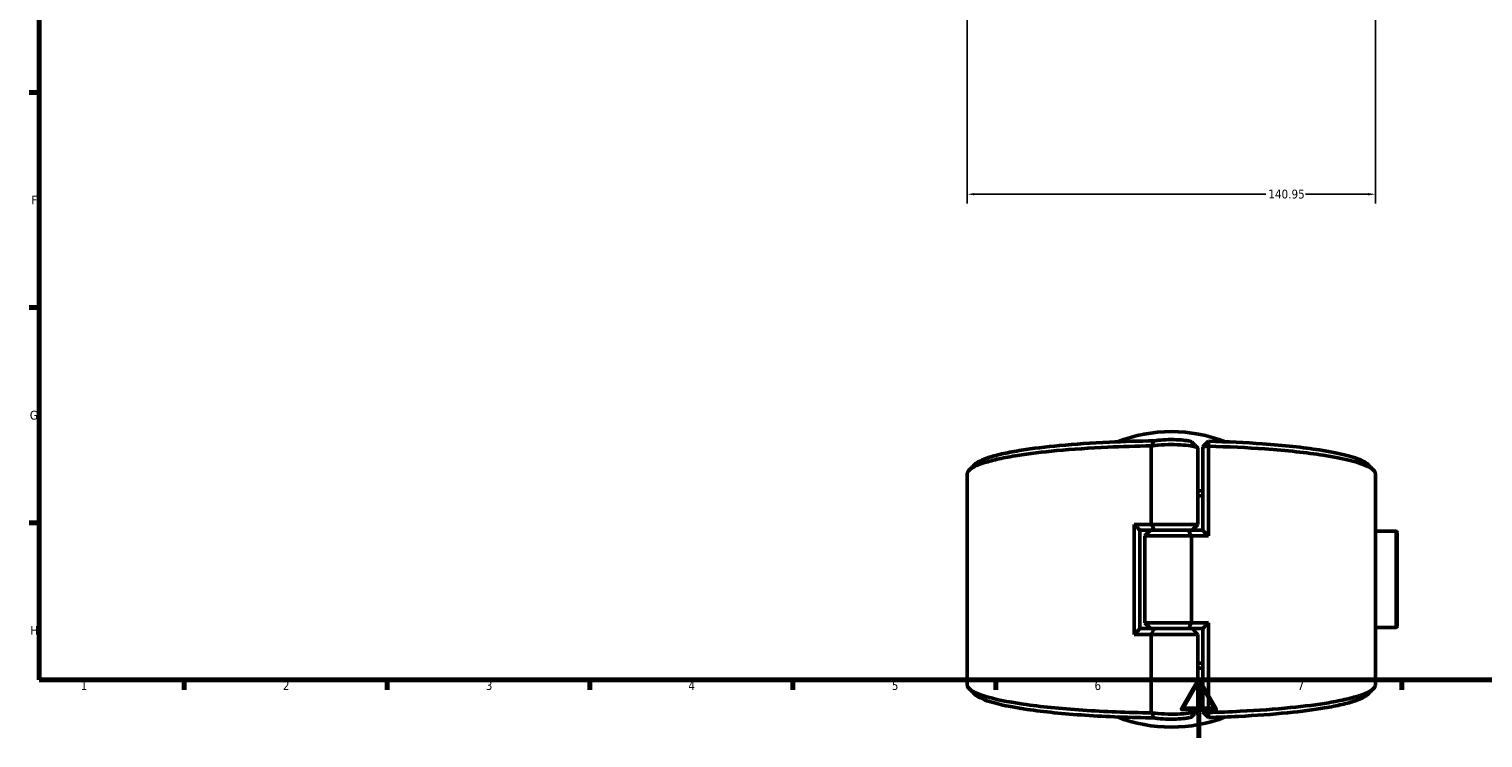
# Model space of a CAD drawing. Header units: millimetres. Extents: x 0 to 904, y 0 to 929.
# Tile 1 of 10: x 17 to 519, y 0 to 245. Entities that reach past the tile are written whole.
import ezdxf

# ---------------------------------------------------------------- set-up
doc = ezdxf.new("R2010")
doc.units = ezdxf.units.MM
for name, color, linetype, lineweight in [('Border (ANSI)', 7, 'Continuous', 70), ('Dimension (ANSI)', 7, 'Continuous', 25), ('Visible (ANSI)', 7, 'Continuous', 50), ('Visible Narrow (ANSI)', 7, 'Continuous', 35)]:
    doc.layers.add(name, color=color, linetype=linetype, lineweight=lineweight)
doc.styles.add('Note Text (ANSI)', font='tahoma.ttf')
doc.dimstyles.new('Default - mm (ANSI)', dxfattribs={"dimtxt": 3.048, "dimasz": 2.5, "dimexe": 3.175, "dimexo": 1.6002, "dimgap": 0.8, "dimtad": 0, "dimtoh": 1, "dimrnd": 1e-08, "dimzin": 4, "dimdsep": 46, "dimtxsty": 'Note Text (ANSI)', "dimcen": 0.09, "dimdle": 10, "dimclrd": 256, "dimclre": 256, "dimclrt": 256, "dimadec": 1, "dimazin": 1, "dimtfac": 1, "dimtofl": 0, "dimtmove": 0, "dimatfit": 3, "dimfxl": 1, "dimtolj": 1, "dimtzin": 4, "dimlwd": -1, "dimlwe": -1, "dimarcsym": 0})

# ---------------------------------------------------------------- blocks, each defined once
blk = doc.blocks.new('Borders Default Border')
at = {"layer": 'Border (ANSI)'}
for p, q in [((20, 222.75), (16.55, 222.75)), ((20, 148.5), (16.55, 148.5)), ((20, 74.25), (16.55, 74.25)), ((70.08, 20), (70.08, 16.55)), ((140.17, 20), (140.17, 16.55)), ((210.25, 20), (210.25, 16.55)), ((280.33, 20), (280.33, 16.55)), ((350.42, 20), (350.42, 16.55)), ((490.58, 20), (490.58, 16.55))]:
    blk.add_line(p, q, dxfattribs=at)
at = {"layer": 'Border (ANSI)', "flags": 128}
for points in [[(20, 20), (20, 574), (821, 574), (821, 20), (20, 20)], [(420.5, 0), (420.5, 20), (414.73, 10), (426.27, 10), (420.5, 20)]]:
    blk.add_lwpolyline(points, dxfattribs=at)
at = {"layer": 'Border (ANSI)', "char_height": 3.05, "attachment_point": 7, "style": 'Note Text (ANSI)'}
for s, insert in [('F', (17.29, 184.1)), ('G', (16.81, 109.79)), ('H', (16.97, 35.6)), ('1', (34.35, 16.55)), ('2', (104.2, 16.55)), ('3', (174.26, 16.49)), ('4', (244.23, 16.55)), ('5', (314.48, 16.49)), ('6', (384.49, 16.49)), ('7', (454.6, 16.55))]:
    blk.add_mtext(s, dxfattribs=dict(at, insert=insert))
blk = doc.blocks.new('*D7')
at = {"layer": 'Defpoints', "color": 0, "transparency": 16777216}
for p in [(481.47, 326.49), (340.52, 323.87), (481.47, 187.63)]:
    blk.add_point(p, dxfattribs=at)
at = {"layer": 'Dimension (ANSI)', "transparency": 16777216}
for p, q in [((340.52, 322.27), (340.52, 184.45)), ((481.47, 324.89), (481.47, 184.45)), ((343.02, 187.63), (443.7, 187.63)), ((478.97, 187.63), (457.33, 187.63))]:
    blk.add_line(p, q, dxfattribs=at)
for points in [[(343.02, 188.04), (343.02, 187.21), (340.52, 187.63)], [(478.97, 188.04), (478.97, 187.21), (481.47, 187.63)]]:
    blk.add_solid(points, dxfattribs=at)
at = {"layer": 'Dimension (ANSI)', "transparency": 16777216, "insert": (444.5, 189.21), "char_height": 3.048, "attachment_point": 1, "style": 'Note Text (ANSI)'}
blk.add_mtext('\\A1;140.95', dxfattribs=at)

msp = doc.modelspace()

# ---------------------------------------------------------------- linework, layer by layer
at = {"layer": 'Visible (ANSI)'}
for p, q in [((404.094, 100.76), (404.094, 73.683)), ((421.866, 100.407), (423.866, 102.376)), ((423.838, 100.655), (421.866, 100.407)), ((423.838, 69.683), (423.838, 100.655)), ((420.176, 73.683), (420.176, 99.923)), ((421.866, 100.407), (421.866, 71.659)), ((340.516, 18.366), (340.516, 91.051)), ((481.516, 18.366), (481.516, 91.051)), ((398.195, 73.683), (398.195, 35.733)), ((398.195, 73.683), (404.094, 73.683)), ((400.166, 71.708), (400.166, 37.709)), ((405.138, 71.683), (400.166, 71.683)), ((403.856, 71.683), (401.856, 69.683)), ((404.094, 73.683), (420.176, 73.683)), ((416.895, 71.683), (405.138, 71.683)), ((405.138, 71.683), (416.895, 71.683)), ((416.895, 71.683), (421.866, 71.683)), ((418.176, 71.683), (420.176, 73.683)), ((488.516, 71.333), (481.516, 71.333)), ((489.016, 70.833), (489.016, 38.584)), ((417.938, 69.683), (401.856, 69.683)), ((401.856, 39.733), (401.856, 69.683)), ((423.838, 69.683), (417.938, 69.683)), ((417.938, 39.733), (417.938, 69.683)), ((404.094, 35.733), (398.195, 35.733)), ((400.166, 37.733), (405.138, 37.733)), ((401.856, 39.733), (417.938, 39.733)), ((403.856, 37.733), (401.856, 39.733)), ((420.176, 35.733), (404.094, 35.733)), ((404.094, 35.733), (404.094, 8.656)), ((405.138, 37.733), (416.895, 37.733)), ((416.895, 37.733), (405.138, 37.733)), ((421.866, 37.733), (416.895, 37.733)), ((417.938, 39.733), (423.838, 39.733)), ((418.176, 37.733), (420.176, 35.733)), ((420.176, 9.494), (420.176, 35.733)), ((421.866, 37.758), (421.866, 9.01)), ((423.838, 8.761), (423.838, 39.733)), ((488.516, 38.084), (481.516, 38.084)), ((421.866, 9.01), (423.838, 8.761)), ((423.866, 7.04), (421.866, 9.01))]:
    msp.add_line(p, q, dxfattribs=at)
for centre, radius, start, end in [((411.016, 54.708), 51, 68.5861, 111.4139), ((488.516, 70.833), 0.5, 0, 90), ((488.516, 38.584), 0.5, 270, 0), ((411.016, 54.708), 51, 248.5861, 291.4139)]:
    msp.add_arc(centre, radius, start, end, dxfattribs=at)
for points, knots in [([(340.518, 91.051), (340.517, 91.419), (340.668, 91.788), (340.97, 92.155), (341.372, 92.643), (342.043, 93.128), (343.903, 94.078), (345.093, 94.543), (347.963, 95.443), (349.644, 95.878), (353.459, 96.708), (355.592, 97.103), (361.897, 98.103), (366.45, 98.662), (376.876, 99.643), (382.83, 100.048), (393.944, 100.554), (398.991, 100.701), (404.094, 100.771)], [1.5669105, 1.5669105, 1.5669105, 1.5669105, 1.6804056, 1.6804056, 1.6804056, 1.8317989, 1.8317989, 1.9831922, 1.9831922, 2.1345855, 2.1345855, 2.2859788, 2.2859788, 2.5433475, 2.5433475, 2.8238073, 2.8238073, 3.0428641, 3.0428641, 3.0428641, 3.0428641]), ([(405.144, 102.509), (399.869, 102.447), (394.647, 102.299), (383.536, 101.794), (377.736, 101.398), (367.589, 100.442), (363.161, 99.897), (357.039, 98.923), (354.97, 98.538), (351.274, 97.73), (349.648, 97.306), (346.876, 96.43), (345.73, 95.977), (344.109, 95.138), (343.549, 94.754), (343.162, 94.367)], [-3.0557292, -3.0557292, -3.0557292, -3.0557292, -2.8238073, -2.8238073, -2.5433475, -2.5433475, -2.2859788, -2.2859788, -2.1345855, -2.1345855, -1.9831922, -1.9831922, -1.8317989, -1.8317989, -1.7081695, -1.7081695, -1.7081695, -1.7081695]), ([(404.094, 100.76), (404.486, 100.824), (404.921, 100.882), (406.687, 101.077), (408.251, 101.169), (411.301, 101.224), (412.773, 101.2), (415.479, 101.061), (416.714, 100.946), (418.32, 100.704), (418.841, 100.598), (419.242, 100.483), (419.643, 100.369), (419.922, 100.246), (420.139, 100.055), (420.176, 99.989), (420.175, 99.923)], [-4.0214066, -4.0214066, -4.0214066, -4.0214066, -3.8218289, -3.8218289, -3.2709909, -3.2709909, -2.7840076, -2.7840076, -2.3010087, -2.3010087, -1.9991344, -1.9991344, -1.9991344, -1.6972602, -1.6972602, -1.5408975, -1.5408975, -1.5408975, -1.5408975]), ([(405.144, 102.509), (404.963, 102.223), (404.787, 101.934), (404.444, 101.355), (404.275, 101.063), (404.11, 100.771)], [-0.27669932, -0.27669932, -0.27669932, -0.27669932, -0.13854961, -0.13854961, 0, 0, 0, 0]), ([(418.109, 102.078), (418.013, 102.173), (417.816, 102.267), (417.527, 102.355), (417.226, 102.446), (416.826, 102.53), (415.574, 102.724), (414.595, 102.816), (412.43, 102.928), (411.244, 102.947), (408.794, 102.903), (407.543, 102.829), (405.995, 102.655), (405.53, 102.586), (405.144, 102.509)], [1.7079323, 1.7079323, 1.7079323, 1.7079323, 1.9991344, 1.9991344, 1.9991344, 2.3010087, 2.3010087, 2.7840076, 2.7840076, 3.2709909, 3.2709909, 3.8218289, 3.8218289, 4.1046277, 4.1046277, 4.1046277, 4.1046277]), ([(423.838, 100.655), (423.843, 100.942), (423.848, 101.229), (423.857, 101.803), (423.862, 102.089), (423.866, 102.376)], [-0.26552249, -0.26552249, -0.26552249, -0.26552249, -0.13277778, -0.13277778, 0, 0, 0, 0]), ([(423.838, 100.655), (430.608, 100.481), (437.194, 100.169), (450.904, 99.188), (457.775, 98.452), (468.871, 96.738), (473.222, 95.777), (478.965, 93.83), (480.653, 92.863), (481.259, 91.882), (481.431, 91.606), (481.516, 91.328), (481.516, 91.051)], [0.1836005, 0.1836005, 0.1836005, 0.1836005, 0.4777172, 0.4777172, 0.842243, 0.842243, 1.1864566, 1.1864566, 1.4892735, 1.4892735, 1.4892735, 1.5746822, 1.5746822, 1.5746822, 1.5746822]), ([(478.87, 94.367), (478.096, 95.14), (476.632, 95.9), (471.568, 97.631), (467.354, 98.568), (456.578, 100.238), (449.893, 100.955), (436.644, 101.904), (430.345, 102.205), (423.866, 102.376)], [-1.4334231, -1.4334231, -1.4334231, -1.4334231, -1.1864566, -1.1864566, -0.842243, -0.842243, -0.4777172, -0.4777172, -0.1887605, -0.1887605, -0.1887605, -0.1887605]), ([(421.866, 25.804), (421.53, 25.813), (421.194, 25.822), (420.63, 25.836), (420.403, 25.841), (420.176, 25.847)], [-0.197588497, -0.197588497, -0.197588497, -0.197588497, -0.178991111, -0.178991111, -0.166492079, -0.166492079, -0.166492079, -0.166492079]), ([(420.176, 24.124), (420.507, 24.116), (420.838, 24.109), (421.401, 24.094), (421.634, 24.088), (421.866, 24.082)], [0.161348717, 0.161348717, 0.161348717, 0.161348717, 0.178991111, 0.178991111, 0.191457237, 0.191457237, 0.191457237, 0.191457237]), ([(404.094, 8.645), (395.921, 8.757), (387.891, 9.07), (372.79, 10.076), (365.774, 10.785), (354.335, 12.456), (349.792, 13.4), (343.657, 15.324), (341.775, 16.284), (340.97, 17.262), (340.668, 17.628), (340.516, 17.997), (340.516, 18.366)], [-3.0428641, -3.0428641, -3.0428641, -3.0428641, -2.6919897, -2.6919897, -2.3274628, -2.3274628, -1.9831922, -1.9831922, -1.6804056, -1.6804056, -1.6804056, -1.5669105, -1.5669105, -1.5669105, -1.5669105]), ([(481.515, 18.366), (481.516, 18.088), (481.431, 17.811), (481.259, 17.534), (480.956, 17.044), (480.384, 16.557), (478.717, 15.6), (477.621, 15.131), (474.933, 14.22), (473.34, 13.779), (469.694, 12.934), (467.641, 12.531), (461.54, 11.507), (457.099, 10.93), (446.874, 9.909), (441.005, 9.481), (431.25, 8.995), (427.572, 8.857), (423.838, 8.761)], [-1.5746822, -1.5746822, -1.5746822, -1.5746822, -1.4892735, -1.4892735, -1.4892735, -1.337865, -1.337865, -1.1864566, -1.1864566, -1.0350481, -1.0350481, -0.8836396, -0.8836396, -0.6262452, -0.6262452, -0.3458146, -0.3458146, -0.1836005, -0.1836005, -0.1836005, -0.1836005]), ([(343.162, 15.049), (344.024, 14.189), (345.744, 13.344), (351.414, 11.552), (355.817, 10.632), (366.929, 9.005), (373.757, 8.313), (388.731, 7.314), (396.871, 7.005), (405.144, 6.907)], [1.7081695, 1.7081695, 1.7081695, 1.7081695, 1.9831922, 1.9831922, 2.3274628, 2.3274628, 2.6919897, 2.6919897, 3.0557292, 3.0557292, 3.0557292, 3.0557292]), ([(423.866, 7.04), (427.388, 7.133), (430.856, 7.265), (440.253, 7.733), (445.969, 8.15), (455.919, 9.146), (460.236, 9.707), (466.158, 10.705), (468.149, 11.098), (471.68, 11.92), (473.22, 12.35), (475.813, 13.237), (476.867, 13.694), (478.169, 14.453), (478.572, 14.75), (478.871, 15.049)], [0.1887605, 0.1887605, 0.1887605, 0.1887605, 0.3458146, 0.3458146, 0.6262452, 0.6262452, 0.8836396, 0.8836396, 1.0350481, 1.0350481, 1.1864566, 1.1864566, 1.337865, 1.337865, 1.4334231, 1.4334231, 1.4334231, 1.4334231]), ([(420.175, 9.494), (420.176, 9.428), (420.139, 9.362), (419.922, 9.171), (419.643, 9.048), (419.242, 8.933), (418.841, 8.819), (418.32, 8.713), (416.714, 8.471), (415.479, 8.355), (412.773, 8.216), (411.301, 8.193), (408.251, 8.248), (406.687, 8.34), (404.921, 8.534), (404.486, 8.593), (404.094, 8.656)], [1.5408975, 1.5408975, 1.5408975, 1.5408975, 1.6972602, 1.6972602, 1.9991344, 1.9991344, 1.9991344, 2.3010087, 2.3010087, 2.7840076, 2.7840076, 3.2709909, 3.2709909, 3.8218289, 3.8218289, 4.0214066, 4.0214066, 4.0214066, 4.0214066]), ([(404.11, 8.645), (404.273, 8.357), (404.44, 8.068), (404.784, 7.489), (404.962, 7.197), (405.144, 6.907)], [-0.27673594, -0.27673594, -0.27673594, -0.27673594, -0.13961805, -0.13961805, 0, 0, 0, 0]), ([(405.144, 6.907), (405.53, 6.83), (405.995, 6.761), (407.543, 6.588), (408.794, 6.514), (411.244, 6.47), (412.43, 6.489), (414.595, 6.6), (415.574, 6.693), (416.826, 6.886), (417.226, 6.971), (417.527, 7.062), (417.816, 7.149), (418.013, 7.243), (418.109, 7.339)], [-4.1046277, -4.1046277, -4.1046277, -4.1046277, -3.8218289, -3.8218289, -3.2709909, -3.2709909, -2.7840076, -2.7840076, -2.3010087, -2.3010087, -1.9991344, -1.9991344, -1.9991344, -1.7079323, -1.7079323, -1.7079323, -1.7079323]), ([(423.866, 7.04), (423.862, 7.327), (423.857, 7.614), (423.848, 8.188), (423.843, 8.475), (423.838, 8.761)], [-0.2655222, -0.2655222, -0.2655222, -0.2655222, -0.13274399, -0.13274399, 0, 0, 0, 0])]:
    msp.add_open_spline(points, degree=3, knots=knots, dxfattribs=at)
for points in [[(404.11, 100.771), (404.105, 100.768), (404.1, 100.764), (404.094, 100.76)], [(404.11, 100.771), (404.105, 100.771), (404.1, 100.771), (404.094, 100.771)], [(418.109, 102.078), (418.768, 101.417), (419.428, 100.757), (420.089, 100.097)], [(341.182, 92.387), (341.842, 93.047), (342.502, 93.707), (343.162, 94.367)], [(478.871, 94.367), (479.531, 93.707), (480.191, 93.047), (480.851, 92.387)], [(421.865, 85.335), (421.304, 85.32), (420.74, 85.306), (420.175, 85.293)], [(420.175, 83.57), (420.74, 83.584), (421.304, 83.598), (421.865, 83.614)], [(400.166, 71.708), (399.507, 72.362), (398.849, 73.021), (398.195, 73.683)], [(404.094, 73.683), (404.424, 73.017), (404.774, 72.341), (405.138, 71.683)], [(416.895, 71.683), (417.259, 71.026), (417.609, 70.35), (417.938, 69.683)], [(421.866, 71.659), (422.526, 71.005), (423.183, 70.346), (423.838, 69.683)], [(400.166, 37.709), (399.507, 37.055), (398.849, 36.396), (398.195, 35.733)], [(405.138, 37.733), (404.774, 37.076), (404.424, 36.4), (404.094, 35.733)], [(416.895, 37.733), (417.259, 38.391), (417.609, 39.067), (417.938, 39.733)], [(423.838, 39.733), (423.183, 39.071), (422.526, 38.412), (421.866, 37.758)], [(343.162, 15.049), (342.502, 15.709), (341.842, 16.369), (341.182, 17.029)], [(480.851, 17.029), (480.191, 16.369), (479.531, 15.709), (478.871, 15.049)], [(404.094, 8.656), (404.1, 8.653), (404.105, 8.649), (404.11, 8.645)], [(404.094, 8.645), (404.1, 8.645), (404.105, 8.645), (404.11, 8.645)], [(420.089, 9.319), (419.428, 8.66), (418.768, 8), (418.109, 7.339)]]:
    msp.add_open_spline(points, degree=3, dxfattribs=at)
at = {"layer": 'Visible Narrow (ANSI)'}
msp.add_line((488.516, 38.288), (488.516, 71.128), dxfattribs=at)

# ---------------------------------------------------------------- block references
msp.add_blockref('Borders Default Border', (0, 0))

# ---------------------------------------------------------------- dimensions: what is measured, and where the dimension line sits
at = {"layer": 'Dimension (ANSI)'}
dim = msp.add_linear_dim(base=(481.468, 187.627), p1=(340.516, 323.873), p2=(481.468, 326.487), angle=180, dimstyle='Default - mm (ANSI)', override={"dimgap": 0.8, "dimtoh": 0, "dimdec": 2, "dimtol": 0, "dimlim": 0, "dimtp": 0, "dimtm": 0, "dimtdec": 2, "dimatfit": 1}, dxfattribs=at)
dim.commit()
dim.dimension.update_dxf_attribs({"geometry": '*D7', "text_midpoint": (450.516, 187.627), "dimtype": 160})

doc.saveas('drawing.dxf')
